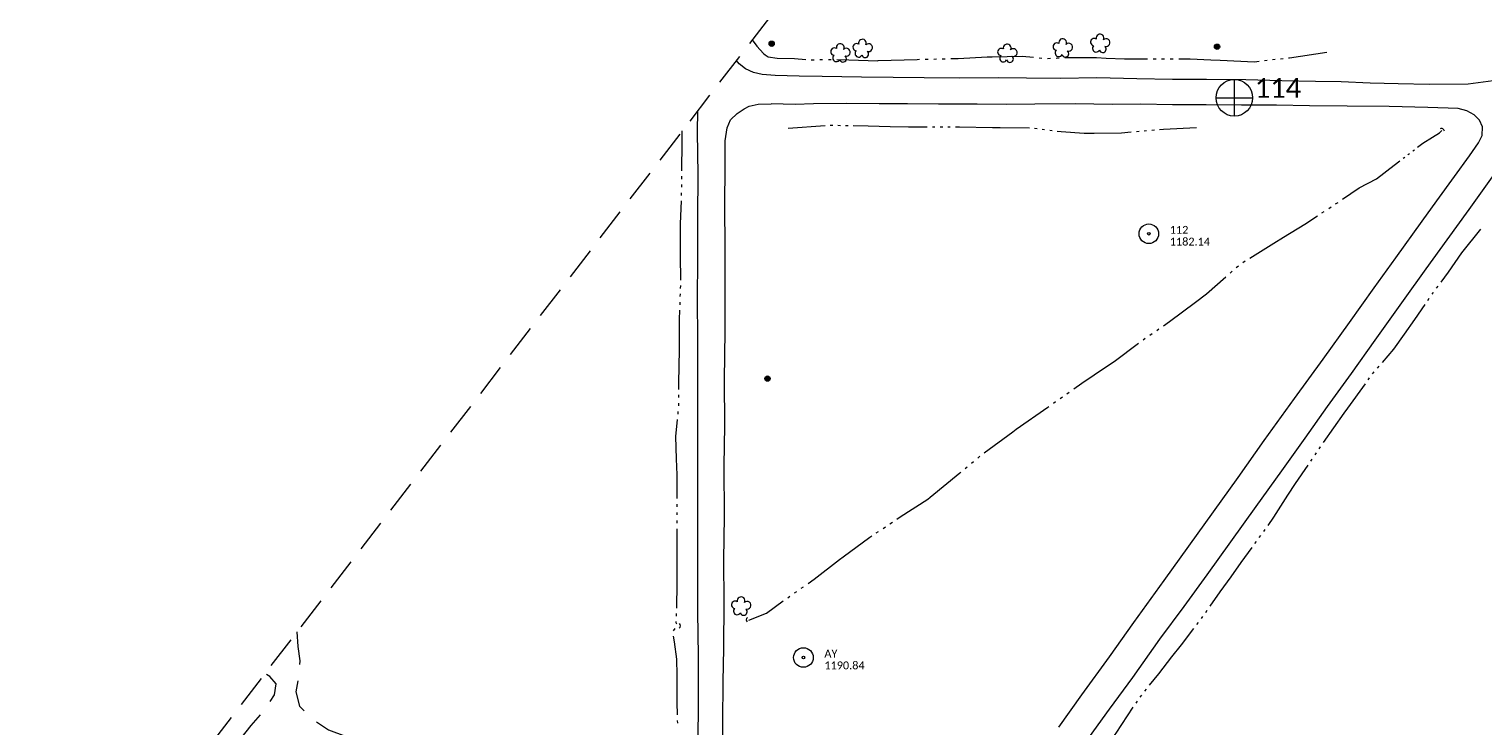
# Model space of a CAD drawing. Extents: x 296683 to 302265, y 46050 to 52727.
# Tile 21 of 26: x 299872 to 300984, y 50667 to 51199. Entities that reach past the tile are written whole.
import ezdxf

# ---------------------------------------------------------------- set-up
doc = ezdxf.new("R2010")
doc.units = 0
doc.header["$MEASUREMENT"] = 0
for name, pattern in [('DGN Style 3', [37.5, 25, -12.5]), ('Echnl', [0.68, 0.25, -0.03, 0.02, -0.03, 0.02, -0.03, 0.02, -0.03, 0.25]), ('Wisdot3', [0.1875, 0.125, -0.0625])]:
    doc.linetypes.add(name, pattern=pattern)
for name, color, linetype, lineweight in [('Level 11', 7, 'Continuous', 25), ('Level 14', 1, 'Continuous', 25), ('Level 15', 40, 'Efen', 25), ('Level 17', 50, 'Wisdot3', 25), ('Level 18', 72, 'Etrel', 25), ('Level 19', 153, 'Echnl', 25), ('Level 4', 101, 'Continuous', 25)]:
    doc.layers.add(name, color=color, linetype=linetype, lineweight=lineweight)
doc.layers.add('Level 6', color=7, linetype='Continuous', lineweight=25, true_color=0xdfac20)
doc.styles.add('CalibriRegular', font='calibri.ttf')
doc.linetypes.add('Efen', pattern='A,0.105,-0.0325,[20,dgnlstyle-ewdotudls.shx,S=0.000293,R=0,X=0,Y=0],-0.0325,0.105', length=0.275)
doc.linetypes.add('Etrel', pattern='A,0,[14,dgnlstyle-ewdotudls.shx,S=0.00065925,R=0,X=0,Y=0],-0.082294', length=0.082294)

# ---------------------------------------------------------------- blocks, each defined once
blk = doc.blocks.new('PP')
at = {"layer": 'Level 6', "color": 40, "linetype": 'Continuous', "lineweight": 0}
for radius in [7.5, 0.96]:
    blk.add_circle((0, 0), radius, dxfattribs=at)
blk = doc.blocks.new('PHOTOC')
at = {"layer": 'Level 4', "color": 73, "linetype": 'Continuous', "lineweight": 0}
for p, q in [((0.1, 14.1), (0.1, -13.8)), ((-13.8, 0), (14.1, 0))]:
    blk.add_line(p, q, dxfattribs=at)
blk.add_circle((0.2, 0), 14, dxfattribs=at)
blk = doc.blocks.new('CULVRT')
at = {"layer": 'Level 15', "color": 40, "linetype": 'Continuous', "lineweight": 0}
blk.add_arc((10, 7.5), 12.5, 216.88038, 323.11994, dxfattribs=at)
blk = doc.blocks.new('CULVRT_4')
at = {"layer": 'Level 15', "color": 40, "linetype": 'Continuous', "lineweight": 0}
blk.add_arc((10, 7.5), 12.5, 216.88013, 323.11969, dxfattribs=at)
blk = doc.blocks.new('CULVRT_5')
at = {"layer": 'Level 15', "color": 40, "linetype": 'Continuous', "lineweight": 0}
blk.add_arc((10, 7.5), 12.5, 216.87889, 323.11846, dxfattribs=at)
blk = doc.blocks.new('POLE')
at = {"layer": 'Level 14', "color": 20, "linetype": 'Continuous', "lineweight": 0}
for radius in [2.02, 1.52, 1.01, 0.502]:
    blk.add_circle((0, 0), radius, dxfattribs=at)
blk = doc.blocks.new('TREE')
at = {"layer": 'Level 18', "color": 93, "linetype": 'Continuous', "lineweight": 0}
for centre, radius, start, end in [((-4.5, 0.2), 2.78, 78.0714, 279.0825), ((-1.5, 4.3), 2.78, 1.3944, 209.1674), ((3.6, 2.4), 2.97, 278.4235, 139.6574), ((-2, -4.2), 2.61, 140.7796, 358.7122), ((3.5, -3.4), 2.97, 196.0743, 79.0476)]:
    blk.add_arc(centre, radius, start, end, dxfattribs=at)

msp = doc.modelspace()

# ---------------------------------------------------------------- linework, layer by layer
at = {"layer": 'Level 11', "color": 21, "linetype": 'Continuous', "lineweight": 13, "flags": 128}
for points in [[(301030, 51181.1), (301023.3, 51172.7), (301017, 51166.6), (301008.2, 51162.5), (300995.9, 51160.1), (300972.8, 51157), (300942.9, 51156.8), (300919.2, 51157.3), (300897.9, 51157.8), (300875.7, 51158.9), (300856.1, 51159), (300830.2, 51159.6), (300802.9, 51160.2)], [(300442.7, 51163.6), (300432.9, 51164.3), (300426.1, 51166), (300420, 51168.8), (300415.2, 51172.6), (300413.2, 51175.2)], [(300802.9, 51160.2), (300772.8, 51160.6), (300746.8, 51160.6), (300719.4, 51161.1), (300688.7, 51161.8), (300660.9, 51161.4), (300634.9, 51161.7), (300613.3, 51161.8), (300583.6, 51161.7), (300556.8, 51161.8), (300533.1, 51162.2), (300508.9, 51162.3), (300478.6, 51162.9), (300461.1, 51163), (300442.7, 51163.6)], [(300383.8, 50652), (300384, 50687.3), (300384.1, 50720.2), (300383.5, 50753.6), (300383.7, 50779.2), (300383.5, 50807.9), (300383.5, 50844.4), (300383.7, 50874.9), (300383.7, 50907.3), (300383.6, 50937.8), (300383.7, 50963.7), (300383.4, 50991.1), (300383.5, 51024.8), (300383.6, 51055.2), (300383.9, 51088.1), (300383.4, 51120.3), (300383.7, 51136.9)], [(300403, 50640.7), (300402.8, 50669.7), (300403, 50700.4), (300403.6, 50726), (300403.8, 50761), (300403.6, 50793.5), (300403.9, 50826.7), (300403.7, 50865.4), (300404.3, 50896.3), (300404.1, 50931.1), (300404.5, 50968.3), (300404.5, 51001.6), (300404.4, 51034.3), (300404.3, 51062.1), (300404.6, 51096.3), (300404.6, 51113.7), (300406.1, 51123.6), (300408.7, 51129.7), (300413.7, 51134.7), (300419, 51138.1), (300423, 51140.1), (300429.8, 51141.6), (300439.6, 51142.1)], [(300826.2, 51141), (300799.5, 51140.9), (300772.5, 51141.1), (300746.7, 51141.2), (300722.4, 51141.6), (300700.6, 51141.4), (300672.5, 51141.9), (300641.5, 51141.6), (300619.8, 51141.5), (300597.3, 51141.6), (300567.7, 51141.8), (300543.9, 51142.1), (300522.2, 51142.1), (300497.7, 51142.2), (300472.1, 51142), (300458.1, 51141.5), (300439.6, 51142.1)], [(300937.7, 51052.4), (300949, 51067.8), (300962.3, 51086.5), (300973.8, 51102.3), (300980.8, 51112.3), (300983.5, 51117.9), (300983.7, 51124.5), (300981.5, 51129.4), (300977.4, 51133.7), (300971.9, 51136.7), (300965.1, 51138.4), (300942, 51139.1), (300912.3, 51139.9), (300880.3, 51140.1), (300851.6, 51140.5), (300826.2, 51141)], [(300956.8, 51038.1), (300973.6, 51061.3), (300994.1, 51089.7)], [(300659.8, 50665.8), (300677.4, 50690.4), (300698.4, 50719.4), (300717.2, 50745.6), (300740.4, 50777.7), (300759.3, 50804), (300778.1, 50830.1), (300796.8, 50856.5), (300816.7, 50884.6), (300839.9, 50916.7), (300861.9, 50946.9), (300882, 50974.9), (300900.9, 51001.3), (300917.4, 51024.2), (300937.7, 51052.4)], [(300679.9, 50653.6), (300698.6, 50679.5), (300716.3, 50703.7), (300737.1, 50732.8), (300755.5, 50757.8), (300773.1, 50782.2), (300791.2, 50807.4), (300810.8, 50834.4), (300830.2, 50861.5), (300848.2, 50886.4), (300865.3, 50910.6), (300883.5, 50935.9), (300901.7, 50961.5), (300923.3, 50991.6), (300940.8, 51015.8), (300956.8, 51038.1)]]:
    msp.add_lwpolyline(points, dxfattribs=at)
at = {"layer": 'Level 17', "color": 51, "linetype": 'DGN Style 3', "lineweight": 0, "flags": 128}
for points in [[(300076.8, 50738.4), (300077.7, 50727.2), (300079.1, 50716.3), (300077.9, 50702.9), (300076.2, 50692.8), (300078.8, 50681.8), (300088.7, 50671.9), (300101.1, 50663.6), (300114.7, 50658.7), (300141.6, 50649.3), (300171.3, 50646.2), (300192.9, 50644.4), (300217.3, 50643.4), (300236.3, 50641.2), (300253.3, 50637.8), (300300.3, 50624.7), (300341.8, 50617.2), (300363.1, 50615), (300373.1, 50615.1), (300377.5, 50617.3), (300380.6, 50619.7), (300383.9, 50623.6)], [(299998.9, 50500.5), (300014, 50500.3), (300022.7, 50502.7), (300030, 50512), (300026.5, 50526.8), (300020.8, 50540.4), (300015.7, 50555), (300011.1, 50569.4), (300011.3, 50586.9), (300014.8, 50608.4), (300019.6, 50631.7), (300027.9, 50649.2), (300042, 50667), (300052.7, 50679.4), (300059.8, 50690.3), (300061.1, 50698.7), (300056.2, 50704.5), (300052.5, 50706.7)]]:
    msp.add_lwpolyline(points, dxfattribs=at)
at = {"layer": 'Level 19', "color": 161, "linetype": 'Continuous', "lineweight": 0, "flags": 128}
for points in [[(300425.3, 51190.9), (300428.8, 51186.1), (300433.8, 51180.5), (300435.1, 51179.5)], [(300435.1, 51179.5), (300437.4, 51177.8), (300444.4, 51176.9), (300457.6, 51176.5), (300466.1, 51175.8)], [(300577.1, 51176.5), (300582.7, 51176.6), (300604.9, 51177.9), (300608.7, 51177.9)], [(300608.7, 51177.9), (300631.7, 51178.3), (300640.3, 51177.6)], [(300664.3, 51177.3), (300669.9, 51177.5), (300688.6, 51177.4), (300695.9, 51177)], [(300835.4, 51177.1), (300836.3, 51177.2), (300864.8, 51181.5)], [(300470.4, 51175.6), (300472.6, 51175.6)], [(300476.9, 51175.8), (300479.1, 51175.9)], [(300483.5, 51175.9), (300485.6, 51175.9)], [(300490, 51175.8), (300499, 51175.7), (300521.4, 51174.9), (300521.6, 51175)], [(300521.6, 51175), (300551.4, 51175.9), (300553.2, 51176)], [(300557.5, 51176.1), (300559.7, 51176.1)], [(300564.1, 51176.2), (300566.2, 51176.3)], [(300570.6, 51176.4), (300572.8, 51176.4)], [(300644.7, 51177.2), (300646.8, 51177)], [(300651.2, 51176.7), (300653.4, 51176.8)], [(300657.7, 51177), (300659.9, 51177.1)], [(300695.9, 51177), (300710, 51176.3), (300727.5, 51176.3)], [(300731.9, 51176.3), (300734.1, 51176.3)], [(300738.4, 51176.3), (300740.6, 51176.3)], [(300745, 51176.3), (300747.2, 51176.3)], [(300751.5, 51176.3), (300760.1, 51176.3), (300775.9, 51175.6), (300783.2, 51175.3)], [(300783.2, 51175.3), (300809.5, 51174.2), (300812.9, 51174.6)], [(300817, 51175.1), (300819.1, 51175.3)], [(300823.1, 51175.8), (300825.2, 51176)], [(300829.3, 51176.4), (300831.3, 51176.7)], [(300452.7, 51123.5), (300481, 51125.3)], [(300484.9, 51125.6), (300486.2, 51125.7), (300486.8, 51125.6)], [(300490.7, 51125.6), (300492.7, 51125.5)], [(300496.6, 51125.5), (300498.5, 51125.4)], [(300502.5, 51125.4), (300513.9, 51125.2), (300530.8, 51124.7)], [(300530.8, 51124.7), (300544.7, 51124.3), (300559.1, 51124.3)], [(300563, 51124.4), (300565, 51124.4)], [(300568.9, 51124.4), (300570.9, 51124.4)], [(300574.8, 51124.4), (300576.7, 51124.4)], [(300580.6, 51124.4), (300583.8, 51124.4), (300608.9, 51123.9)], [(300608.9, 51123.9), (300614.9, 51123.8), (300637.3, 51123.7)], [(300641.2, 51123.4), (300643.1, 51123.2)], [(300647, 51122.7), (300648.9, 51122.4)], [(300652.8, 51121.9), (300654.7, 51121.7)], [(300730.8, 51121.8), (300732.8, 51122)], [(300736.7, 51122.3), (300739.9, 51122.6), (300765, 51124)], [(300371.5, 51090.7), (300371.5, 51091.2), (300371.6, 51112), (300371.7, 51121)], [(300371.7, 51121), (300371.7, 51121.4)], [(300658.6, 51121.2), (300661.5, 51120.8), (300679.1, 51119.5), (300686.9, 51119.6)], [(300686.9, 51119.6), (300707.8, 51119.8), (300715.2, 51120.5)], [(300719.1, 51120.8), (300721.1, 51121)], [(300725, 51121.3), (300726.9, 51121.5)], [(300934.2, 51108.8), (300938.2, 51111.9), (300945.5, 51116.6), (300950.9, 51119.9), (300952.7, 51121.6)], [(300923.1, 51100.4), (300924.3, 51101.3)], [(300926.8, 51103.1), (300927.1, 51103.4), (300928.1, 51104.1)], [(300930.5, 51106), (300931.8, 51106.9)], [(300902.8, 51084.6), (300916.2, 51095.2), (300920.6, 51098.5)], [(300371.3, 51078.2), (300371.3, 51080.3)], [(300371.4, 51084.5), (300371.4, 51086.6)], [(300876.7, 51069.1), (300889.4, 51077.9), (300902.8, 51084.6)], [(300370.4, 51037.5), (300370.4, 51050.4), (300371, 51067.8)], [(300371.2, 51071.9), (300371.2, 51072.1), (300371.2, 51074)], [(300871.5, 51065.5), (300873.3, 51066.7)], [(300831.7, 51040.1), (300847.9, 51050), (300857.5, 51056.3)], [(300861, 51058.6), (300862.7, 51059.8)], [(300866.2, 51062.1), (300868, 51063.2)], [(300968.1, 51028.2), (300982.6, 51046.3)], [(300370.5, 51007.2), (300370.3, 51025.9), (300370.4, 51037.5)], [(300805.8, 51024.1), (300824.2, 51035.5), (300831.7, 51040.1)], [(300800.4, 51020.8), (300802.2, 51021.9)], [(300952.1, 51005.7), (300957.7, 51013.3), (300968.1, 51028.2)], [(300790.8, 51012.7), (300792.4, 51014.1)], [(300795.5, 51016.8), (300797.1, 51018.2)], [(300370.4, 51001), (300370.5, 51003.1)], [(300764.2, 50990.5), (300772.6, 50996.8), (300787.6, 51009.9)], [(300948.6, 51001.2), (300949.8, 51002.7)], [(300370, 50988.4), (300370.1, 50990.5)], [(300370.2, 50994.7), (300370.3, 50996.8)], [(300739.8, 50972.4), (300744.5, 50975.6), (300764.2, 50990.5)], [(300924.2, 50966), (300932.1, 50977.1), (300939.9, 50988.7)], [(300942.1, 50991.8), (300943.1, 50993.4)], [(300945.3, 50996.6), (300946, 50997.6), (300946.3, 50998.1)], [(300369.5, 50954), (300369.5, 50955.8), (300369.6, 50977.1), (300369.8, 50984.3)], [(300729.4, 50965.2), (300731.1, 50966.4)], [(300734.6, 50968.8), (300736.3, 50970)], [(300907.2, 50944.3), (300916.1, 50954.6), (300924.2, 50966)], [(300696.2, 50941.2), (300702.1, 50945.1), (300720.8, 50959.2)], [(300724.2, 50961.6), (300725.9, 50962.8)], [(300369, 50923.7), (300369, 50928.8), (300369.5, 50954)], [(300671.1, 50924.1), (300677.4, 50928.5), (300696.2, 50941.2)], [(300896.4, 50931.1), (300897.5, 50932.7)], [(300899.8, 50935.7), (300901, 50937.1)], [(300903.5, 50940), (300904.7, 50941.5)], [(300665.9, 50920.5), (300667.6, 50921.7)], [(300878.1, 50905.6), (300880.8, 50909.4), (300894.2, 50928)], [(300369, 50917.5), (300369, 50919.5)], [(300369, 50911.2), (300369, 50913.3)], [(300627.2, 50893.3), (300651.3, 50910.2), (300652.2, 50910.8)], [(300655.6, 50913.2), (300657.3, 50914.4)], [(300660.7, 50916.8), (300662.5, 50918)], [(300367.4, 50870.6), (300366.9, 50887.9), (300368.1, 50900.8)], [(300368.5, 50904.9), (300368.7, 50907)], [(300862.2, 50883.1), (300878.1, 50905.6)], [(300602.7, 50875.3), (300624.5, 50891.4), (300627.2, 50893.3)], [(300858.9, 50878.4), (300860, 50879.9), (300860, 50879.9)], [(300367.8, 50840.3), (300367.8, 50858.6), (300367.4, 50870.6)], [(300592.9, 50867.3), (300594.6, 50868.7)], [(300597.8, 50871.3), (300599.4, 50872.7)], [(300852.5, 50868.9), (300853.6, 50870.5)], [(300855.7, 50873.7), (300856.8, 50875.2)], [(300561.3, 50841.4), (300584.1, 50859.9), (300584.9, 50860.6)], [(300588.1, 50863.3), (300589.7, 50864.6)], [(300835, 50842.9), (300840.8, 50851.9), (300850.4, 50865.8)], [(300367.9, 50834), (300367.9, 50836.1)], [(300535.9, 50824.6), (300538.5, 50826.3), (300559.5, 50839.9), (300561.3, 50841.4)], [(300819.8, 50819.9), (300824.3, 50826.1), (300835, 50842.9)], [(300367.9, 50827.8), (300367.9, 50829.8)], [(300367.9, 50821.5), (300367.9, 50823.6)], [(300530.6, 50821.1), (300532.4, 50822.3)], [(300367.8, 50787), (300367.9, 50816.1), (300367.9, 50817.3)], [(300492.1, 50793.8), (300494.7, 50795.8), (300515.1, 50810.9), (300516.6, 50811.9)], [(300520.1, 50814.2), (300521.9, 50815.3)], [(300525.4, 50817.6), (300527.1, 50818.8)], [(300813.1, 50810.6), (300814.3, 50812.1)], [(300816.5, 50815.2), (300817.6, 50816.8)], [(300791.5, 50780.5), (300799.3, 50791.4), (300807.6, 50802.9)], [(300809.8, 50806), (300810.9, 50807.5)], [(300467.9, 50775.4), (300472.7, 50778.8), (300492.1, 50793.8)], [(300367.5, 50756.7), (300367.7, 50775.8), (300367.8, 50787)], [(300775.4, 50758.1), (300783.2, 50769), (300791.5, 50780.5)], [(300457.6, 50768.2), (300459.3, 50769.4)], [(300462.7, 50771.8), (300464.4, 50773)], [(300422.5, 50747.5), (300436.1, 50752.8), (300449, 50762.1)], [(300452.4, 50764.6), (300452.4, 50764.6), (300454.1, 50765.8)], [(300772.1, 50753.4), (300773.2, 50755)], [(300367.6, 50744.4), (300367.1, 50745.4), (300367.1, 50746.4)], [(300367.3, 50750.5), (300367.4, 50751.9), (300367.4, 50752.6)], [(300765.4, 50744.2), (300766.6, 50745.7)], [(300768.8, 50748.8), (300769.9, 50750.3)], [(300365, 50739.4), (300366.3, 50741)], [(300367.7, 50705.3), (300367.6, 50717.6), (300365.8, 50730.9), (300365, 50735.3)], [(300746.3, 50719.3), (300753.6, 50728.7), (300763.1, 50741.1)], [(300729.2, 50697.7), (300736.2, 50706.4), (300746.3, 50719.3)], [(300368, 50675), (300367.8, 50684.4), (300367.7, 50705.3)], [(300722, 50688.7), (300723.2, 50690.2)], [(300725.6, 50693.2), (300726.8, 50694.7)], [(300701.3, 50658), (300703.5, 50661.2), (300716.7, 50680.9)], [(300718.8, 50684), (300719.9, 50685.6)], [(300368.2, 50668.7), (300368.1, 50670.8)]]:
    msp.add_lwpolyline(points, dxfattribs=at)
at = {"layer": 'Level 4', "color": 73, "linetype": 'DGN Style 3', "lineweight": 0, "flags": 128}
msp.add_lwpolyline([(300552.8, 51356.5), (299872.1, 50472.4)], dxfattribs=at)

# ---------------------------------------------------------------- block references
at = {"layer": 'Level 14', "color": 20, "linetype": 'Continuous', "lineweight": 0, "rotation": 54.36614342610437}
for p in [(300440.1, 51187.9), (300780.8, 51185.6), (300436.9, 50932)]:
    msp.add_blockref('POLE', p, dxfattribs=at)
at = {"layer": 'Level 15', "color": 40, "linetype": 'Continuous', "lineweight": 0}
for name, p, xscale, yscale, zscale, rotation in [('CULVRT', (300954.7, 51121), 0.1901765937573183, 0.1901765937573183, 0.1901765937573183, 149.2275214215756), ('CULVRT_4', (300369.4, 50741.4), 0.1728653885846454, 0.1728653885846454, 0.1728653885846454, 87.529755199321), ('CULVRT_5', (300421.5, 50749.4), 0.1650980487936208, 0.1650980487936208, 0.1650980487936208, 268.542176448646)]:
    msp.add_blockref(name, p, dxfattribs=dict(at, xscale=xscale, yscale=yscale, zscale=zscale, rotation=rotation))
at = {"layer": 'Level 18', "color": 93, "linetype": 'Continuous', "lineweight": 0, "rotation": 54.36614342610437}
for p in [(300492.4, 51180.6), (300509.4, 51184), (300620.1, 51180.3), (300662.5, 51184.4), (300691.1, 51187.9), (300416.5, 50757.9)]:
    msp.add_blockref('TREE', p, dxfattribs=at)
at = {"layer": 'Level 4', "color": 73, "linetype": 'Continuous', "lineweight": 0}
msp.add_blockref('PHOTOC', (300793.8, 51146.6), dxfattribs=at)
msp.add_blockref('PHOTOC', (300793.8, 51146.6), dxfattribs=at)
at = {"layer": 'Level 6', "color": 40, "linetype": 'Continuous', "lineweight": 0}
for p in [(300728.6, 51042.7), (300728.6, 51042.7), (300464.4, 50718.9)]:
    msp.add_blockref('PP', p, dxfattribs=at)

# ---------------------------------------------------------------- texts
at = {"layer": 'Level 4', "color": 73, "linetype": 'Continuous', "lineweight": 0, "style": 'CalibriRegular'}
msp.add_text('114', height=15, dxfattribs=at).set_placement((300809.6, 51146.6))
msp.add_text('114', height=15, dxfattribs=at).set_placement((300809.6, 51146.6))
at = {"layer": 'Level 6', "color": 40, "linetype": 'Continuous', "lineweight": 0, "style": 'CalibriRegular'}
for s, p in [('112', (300744.6, 51042.7)), ('112', (300744.6, 51042.7)), ('1182.14', (300744.6, 51033.7)), ('1182.14', (300744.6, 51033.7)), ('AY', (300480.4, 50718.9)), ('1190.84', (300480.4, 50709.9))]:
    msp.add_text(s, height=6, dxfattribs=at).set_placement(p)

doc.saveas('drawing.dxf')
